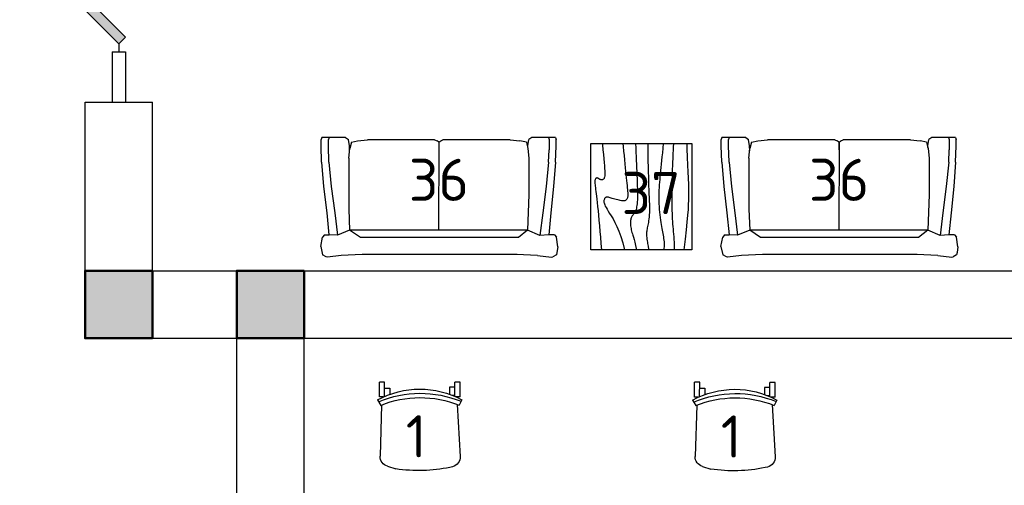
# Model space of a CAD drawing. Header units: millimetres. Extents: x 151654 to 877351, y 70322 to 154322.
# Tile 39 of 173: x 245784 to 251627, y 115065 to 117828. Entities that reach past the tile are written whole.
import ezdxf

# ---------------------------------------------------------------- set-up
doc = ezdxf.new("R2010")
doc.units = ezdxf.units.MM
doc.layers.add('kolonn', color=7, linetype='Continuous')
doc.layers.add('Текст', color=132, linetype='Continuous', lineweight=25)
doc.layers.add('технологич.о', color=152, linetype='Continuous', lineweight=30)
doc.styles.add('GOST', font='isocpeur.ttf')

# ---------------------------------------------------------------- blocks, each defined once
blk = doc.blocks.new('ghsdd')
at = {"ltscale": 50, "true_color": 0x757575}
h = blk.add_hatch(color=8, dxfattribs=at)
h.paths.add_polyline_path([(0, 200), (-200, 200), (-200, 0), (0, 0)])
h.paths.add_polyline_path([(200, 0), (200, 200), (0, 200), (0, 0)])
h.paths.add_polyline_path([(0, 0), (-200, 0), (-200, -200), (0, -200)])
h.paths.add_polyline_path([(0, 0), (0, -200), (200, -200), (200, 0)])
at = {"lineweight": 50, "ltscale": 50}
blk.add_lwpolyline([(200, 200), (200, -200), (-200, -200), (-200, 200), (200, 200)], dxfattribs=at)
blk = doc.blocks.new('jfgjhsdf')
blk.add_hatch(color=1).paths.add_polyline_path([(-592.6, 730.9), (-636.7, 686.7), (0, 50), (44.2, 94.2)])
at = {"color": 1}
for p, q in [((0, 1000), (0, 950)), ((0, 50), (0, 0))]:
    blk.add_line(p, q, dxfattribs=at)
blk.add_lwpolyline([(0, 50), (-636.7, 686.7), (-592.6, 730.9), (44.2, 94.2), (0, 50)], dxfattribs=at)
blk.add_arc((-33.5, 129.6), 821.1, 87.66201, 132.91472, dxfattribs=at)
blk = doc.blocks.new('superkomfortchair 2')
at = {"layer": 'технологич.о', "linetype": 'Continuous'}
for p, q in [((-239.2, -32.01), (-239.2, 55.695)), ((-239.2, 55.695), (-208, 55.695)), ((-208, -28.902), (-208, 55.695)), ((-208, 25.149), (-176.8, 25.149)), ((-176.8, 25.149), (-176.8, -16.449)), ((208, 20.149), (176.8, 20.149)), ((176.8, 20.149), (176.8, -17.679)), ((208, -28.451), (208, 55.695)), ((208, 55.695), (239.2, 55.695)), ((239.2, -32.01), (239.2, 55.695)), ((-249.58336, -49.416), (-233.80448, -80.984)), ((-239.2, -32.01), (-214.95656, -32.01)), ((-208, -23.451), (-195.0676, -23.451)), ((216.62264, -32.01), (239.2, -32.01)), ((249.79032, -50.487), (231.5248, -82.322)), ((-222.58288, -76.582), (-240.46048, -385.443)), ((225.59576, -79.924), (234.65, -384.913)), ((-194.47064, -446.69), (-180.09368, -450.434)), ((191.47336, -443.715), (141.24136, -459.332))]:
    blk.add_line(p, q, dxfattribs=at)
for centre, major_axis, start_param, end_param in [((-0.86112, -466.333), (-499.8656, 0), 4.187126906, 5.2331917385), ((-4.36904, -598.93), (-611.75504, 0), 4.2951139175, 5.1170365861), ((-2.782, -609.946), (-596.65944, 0), 4.3088252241, 5.1099732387), ((-178.1572, -388.777), (-62.4, 0), 6.2275878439, 7.5894769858), ((172.27496, -386.625), (-62.4, 0), 1.8835191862, 3.1701305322), ((5.6784, 383.421), (-886.88392, 0), 1.3597668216, 1.7242509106)]:
    blk.add_ellipse(centre, major_axis=major_axis, ratio=0.9615384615, start_param=start_param, end_param=end_param, dxfattribs=at)
blk = doc.blocks.new('s-style4-2')
at = {"layer": 'технологич.о', "linetype": 'Continuous'}
for p, q in [((-698, 696.5), (-677.8, 707.5)), ((-669.7, 710.5), (-677.8, 707.5)), ((-587, 700.5), (-669.7, 710.5)), ((577.9, 700.5), (660.7, 710.5)), ((660.7, 710.5), (667.7, 707.5)), ((667.7, 707.5), (688.9, 696.5)), ((-706, 649.4), (-701, 681.4)), ((-706, 649.4), (-698, 590.4)), ((-701, 681.4), (-698, 696.5)), ((-587, 700.5), (-462, 693.5)), ((-465.3, 693.6), (-455.9, 694.5)), ((-462, 693.5), (453.9, 693.5)), ((453.9, 693.5), (577.9, 700.5)), ((700, 647.4), (688.9, 696.5)), ((700, 647.4), (688.9, 590.4)), ((-686.9, 577.4), (-698, 590.4)), ((-527.5, 550.4), (-472.6, 592.3)), ((-472.6, 592.3), (-462, 593.4)), ((-462, 593.4), (453.9, 593.4)), ((453.9, 593.4), (464.4, 592.3)), ((464.4, 592.3), (528.5, 550.4)), ((677.8, 577.4), (688.9, 590.4)), ((-686.9, 577.4), (-652.9, 576.8)), ((-665.7, 446.3), (-652.9, 576.8)), ((-652.9, 576.8), (-600.5, 581.3)), ((-617.3, 446.3), (-600.5, 581.3)), ((-600.5, 581.3), (-527.5, 550.4)), ((-535.6, 338.6), (-527.5, 550.4)), ((-527.5, 550.4), (528.5, 550.4)), ((-1, 28), (0.5, 550.4)), ((528.5, 550.4), (600.6, 580.1)), ((533.6, 424.7), (528.5, 550.5)), ((617.3, 446.3), (600.6, 580.1)), ((600.6, 580.1), (651, 576.9)), ((677.8, 577.4), (650.6, 576.9)), ((664.7, 446.3), (651, 576.9)), ((-681.8, 291.2), (-665.7, 446.3)), ((-637.5, 291.2), (-617.3, 446.3)), ((533.6, 123.1), (533.6, 424.7)), ((637.5, 291.2), (617.3, 446.3)), ((682.8, 291.2), (664.7, 446.3)), ((-535.6, 123.1), (-535.6, 338.6)), ((-692.9, 146.1), (-681.8, 291.2)), ((-651.6, 146.1), (-637.5, 291.2)), ((651.6, 146.1), (637.5, 291.2)), ((694.9, 146.1), (682.8, 291.2)), ((-692.9, 146.1), (-696, 49)), ((-651.6, 146.1), (-654.6, 73)), ((-529.5, 65), (-535.6, 123.1)), ((0, 28), (-1, 123.1)), ((533.6, 123.1), (527.5, 65)), ((651.6, 146.1), (654.6, 49)), ((694.9, 146.1), (698, 49)), ((-654.6, 12), (-654.6, 73)), ((-520.5, 28), (-529.5, 65)), ((-528.3, 60), (-528.5, 49)), ((518.4, 28), (527.5, 65)), ((528.9, 78.5), (529.5, 49)), ((-696, 49), (-696, 12)), ((-692.9, 0), (-696, 12)), ((-692.9, 0), (-650.6, 0)), ((-655.6, 0), (-651.6, 3.2)), ((-650.6, 0), (-654.6, 12)), ((-650.6, 0), (-551.7, 0)), ((-551.7, 0), (-534.6, 12)), ((-528.5, 49), (-534.6, 12)), ((-520.5, 28), (-482.1, 19)), ((-424.6, 14), (-482.1, 19)), ((-424.6, 14), (-25.2, 14)), ((-12.1, 19), (-25.2, 14)), ((-1, 28), (-12.1, 19)), ((0, 28), (10.1, 19)), ((24.2, 14), (10.1, 19)), ((24.2, 14), (422.6, 14)), ((481.1, 19), (422.6, 14)), ((518.4, 28), (481.1, 19)), ((529.5, 49), (535.6, 12)), ((552.7, 0), (535.6, 12)), ((650.6, 0), (654.6, 12)), ((653.6, 0), (651.2, 1.8)), ((654.6, 49), (654.6, 12)), ((693.9, 0), (698, 12)), ((698, 49), (698, 12)), ((552.7, 0), (650.6, 0)), ((650.6, 0), (693.9, 0))]:
    blk.add_line(p, q, dxfattribs=at)
blk = doc.blocks.new('столик журнальный 630х600')
at = {"layer": 'технологич.о', "linetype": 'Continuous'}
for p, q in [((2440298.8, 550476.5), (2440298.8, 549876.5)), ((2440928.8, 550476.5), (2440298.8, 550476.5)), ((2440928.8, 549876.5), (2440928.8, 550476.5)), ((2440298.8, 549876.5), (2440928.8, 549876.5))]:
    blk.add_line(p, q, dxfattribs=at)
for points in [[(2440298.8, 550407.1), (2440305.1, 550406.6), (2440335.6, 550403.8), (2440363.3, 550401.2), (2440388.3, 550398.8), (2440410.5, 550396.8), (2440429.9, 550395.1), (2440446.8, 550393.8), (2440461, 550393.1), (2440472.8, 550392.8), (2440482.6, 550392.9), (2440490.4, 550393.5), (2440496.7, 550394.4), (2440501.5, 550395.7), (2440505.2, 550397.3), (2440508.1, 550399.2), (2440510.3, 550401.3), (2440511.9, 550403.6), (2440513, 550406.1), (2440513.6, 550408.7), (2440513.8, 550411.3), (2440513.5, 550414), (2440513, 550416.6), (2440512.1, 550419.2), (2440511, 550421.6), (2440509.7, 550423.9), (2440508.3, 550426.2), (2440506.9, 550428.3), (2440505.6, 550430.4), (2440504.4, 550432.5), (2440503.4, 550434.5), (2440502.8, 550436.5), (2440502.4, 550438.5), (2440502.5, 550440.5), (2440502.9, 550442.4), (2440503.8, 550444.2), (2440504.9, 550445.8), (2440506.5, 550447.4), (2440508.4, 550448.7), (2440510.8, 550449.8), (2440513.5, 550450.7), (2440516.6, 550451.3), (2440520.4, 550451.7), (2440524.8, 550451.8), (2440529.9, 550451.7), (2440535.9, 550451.3), (2440542.8, 550450.7), (2440550.8, 550449.8), (2440559.8, 550448.7), (2440570.3, 550447.4), (2440582.2, 550445.8), (2440595.8, 550444), (2440611.4, 550442), (2440629, 550439.9), (2440649, 550437.6), (2440671.4, 550435.2), (2440696.5, 550432.6), (2440724, 550429.9), (2440753.8, 550427.2), (2440785.6, 550424.3), (2440819.2, 550421.4), (2440854.4, 550418.5), (2440891, 550415.5), (2440928.8, 550412.5)], [(2440298.8, 550284.8), (2440315.2, 550283.4), (2440343.2, 550281.1), (2440369.8, 550278.8), (2440395.2, 550276.7), (2440419.2, 550274.6), (2440441.8, 550272.5), (2440463, 550270.5), (2440482.8, 550268.5), (2440501, 550266.5), (2440517.8, 550264.6), (2440533.2, 550262.7), (2440547.3, 550261), (2440560, 550259.5), (2440571.4, 550258.2), (2440581.7, 550257.2), (2440590.8, 550256.5), (2440598.7, 550256.2), (2440605.6, 550256.2), (2440611.6, 550256.6), (2440616.8, 550257.3), (2440621.1, 550258.4), (2440624.9, 550259.7), (2440628.1, 550261.3), (2440630.8, 550263.2), (2440633.1, 550265.3), (2440635, 550267.8), (2440636.5, 550270.6), (2440637.6, 550274), (2440638.2, 550277.9), (2440638.4, 550282.5), (2440638.2, 550287.8), (2440637.4, 550293.8), (2440636.2, 550300.7), (2440634.5, 550308.3), (2440632.6, 550316.3), (2440630.4, 550324.5), (2440628.1, 550332.7), (2440625.8, 550340.7), (2440623.5, 550348.3), (2440621.4, 550355.2), (2440619.6, 550361.2), (2440618, 550366.5), (2440616.8, 550371.2), (2440615.9, 550375.2), (2440615.5, 550378.7), (2440615.6, 550381.8), (2440616.2, 550384.6), (2440617.4, 550387.2), (2440619.2, 550389.6), (2440621.6, 550391.8), (2440624.5, 550393.8), (2440627.9, 550395.5), (2440631.8, 550396.8), (2440636, 550397.7), (2440640.6, 550398), (2440645.4, 550397.8), (2440650.6, 550397), (2440656.2, 550395.4), (2440662.6, 550393), (2440669.8, 550389.7), (2440678.3, 550385.2), (2440688.1, 550379.6), (2440699.5, 550372.8), (2440712.8, 550364.5), (2440728.1, 550354.8), (2440745.9, 550344), (2440766.7, 550332.4), (2440790.8, 550320.5), (2440818.6, 550308.6), (2440850.6, 550297), (2440887.2, 550286.2), (2440928.8, 550276.5)], [(2440298.8, 550209.9), (2440325.3, 550209.2), (2440350.9, 550208.3), (2440375.1, 550207.4), (2440398.3, 550206.5), (2440420.7, 550205.5), (2440442.8, 550204.5), (2440464.7, 550203.5), (2440486.5, 550202.5), (2440507.9, 550201.6), (2440528.8, 550200.8), (2440548.8, 550200.2), (2440568, 550199.6), (2440586, 550199.3), (2440602.8, 550199.2), (2440618, 550199.3), (2440631.9, 550199.7), (2440644.4, 550200.3), (2440655.6, 550201.2), (2440665.6, 550202.3), (2440674.6, 550203.7), (2440682.5, 550205.3), (2440689.4, 550207.2), (2440695.5, 550209.3), (2440700.8, 550211.6), (2440705.5, 550214.1), (2440709.8, 550216.7), (2440713.6, 550219.3), (2440717.2, 550222), (2440720.6, 550224.6), (2440724.1, 550227.2), (2440727.7, 550229.6), (2440731.4, 550231.9), (2440735.4, 550234), (2440739.6, 550235.8), (2440744.1, 550237.5), (2440749, 550238.8), (2440754.3, 550239.8), (2440760.1, 550240.5), (2440766.3, 550240.8), (2440773, 550240.8), (2440780, 550240.4), (2440787.3, 550239.7), (2440794.8, 550238.6), (2440802.3, 550237.3), (2440810, 550235.7), (2440817.6, 550233.8), (2440825.2, 550231.7), (2440833.3, 550229.3), (2440842.6, 550226.4), (2440853.7, 550223.2), (2440867.3, 550219.4), (2440883.8, 550215.1), (2440904.1, 550210.1), (2440928.8, 550204.5)], [(2440298.8, 550137.2), (2440328.6, 550137.3), (2440367.4, 550137.1), (2440403.3, 550136.7), (2440436.6, 550136.1), (2440467.6, 550135.3), (2440496.6, 550134.4), (2440523.8, 550133.5), (2440549.4, 550132.5), (2440573.8, 550131.5), (2440596.9, 550130.6), (2440618.7, 550129.7), (2440639.3, 550129), (2440658.5, 550128.5), (2440676.4, 550128.2), (2440692.9, 550128.2), (2440708.1, 550128.5), (2440721.9, 550129.2), (2440734.5, 550130.2), (2440745.9, 550131.4), (2440756.4, 550132.8), (2440765.9, 550134.4), (2440774.7, 550136), (2440782.8, 550137.6), (2440790.4, 550139.2), (2440797.6, 550140.6), (2440804.5, 550141.9), (2440811.3, 550143), (2440818.1, 550143.8), (2440825, 550144.5), (2440832.1, 550144.8), (2440839.7, 550144.8), (2440847.8, 550144.5), (2440856.4, 550143.8), (2440865.4, 550142.9), (2440874.6, 550141.7), (2440883.5, 550140.3), (2440892.1, 550138.9), (2440899.8, 550137.6), (2440906.6, 550136.3), (2440912.1, 550135.2), (2440916.1, 550134.3), (2440918.9, 550133.6), (2440920.8, 550133.2), (2440922.2, 550132.8), (2440923.3, 550132.6), (2440924.6, 550132.5), (2440926.3, 550132.5), (2440928.8, 550132.5)], [(2440298.8, 550046.3), (2440326.4, 550048.6), (2440352.8, 550051.2), (2440376.7, 550053.6), (2440399.1, 550055.9), (2440420.1, 550058.1), (2440440, 550060.2), (2440458.8, 550062.1), (2440476.8, 550063.9), (2440494, 550065.6), (2440510.8, 550067.2), (2440527.1, 550068.6), (2440543.1, 550069.9), (2440559, 550071), (2440574.8, 550071.8), (2440590.5, 550072.5), (2440606.4, 550072.8), (2440622.4, 550072.8), (2440638.8, 550072.5), (2440655.4, 550071.8), (2440672.2, 550070.8), (2440689.1, 550069.5), (2440705.7, 550068), (2440722, 550066.3), (2440737.6, 550064.4), (2440752.5, 550062.5), (2440766.4, 550060.5), (2440779.2, 550058.5), (2440791.1, 550056.5), (2440802.1, 550054.5), (2440812.5, 550052.6), (2440822.4, 550050.7), (2440832, 550048.8), (2440841.5, 550046.9), (2440851.1, 550045.2), (2440860.8, 550043.5), (2440870.7, 550042), (2440880.6, 550040.8), (2440890.5, 550040.1), (2440900.4, 550040), (2440910.1, 550040.6), (2440919.6, 550042), (2440928.8, 550044.5)], [(2440298.8, 549985.8), (2440319.3, 549986.5), (2440375.9, 549988.8), (2440421.5, 549990.8), (2440460.1, 549992.5), (2440495.2, 549993.8), (2440527.6, 549994.8), (2440557.5, 549995.5), (2440585.1, 549995.8), (2440610.6, 549996), (2440634.1, 549995.9), (2440655.9, 549995.6), (2440676.1, 549995.2), (2440694.9, 549994.6), (2440712.6, 549993.9), (2440729.3, 549993.1), (2440745.3, 549992.3), (2440760.7, 549991.3), (2440775.7, 549990.2), (2440790.6, 549989.1), (2440805.6, 549987.8), (2440820.8, 549986.6), (2440836.2, 549985.3), (2440851.7, 549984), (2440867.2, 549982.9), (2440882.8, 549981.9), (2440898.3, 549981.2), (2440913.6, 549980.7), (2440928.8, 549980.5)], [(2440298.8, 549906.3), (2440313.3, 549905.9), (2440340.8, 549905.2), (2440366.7, 549904.3), (2440391, 549903.4), (2440413.9, 549902.5), (2440435.6, 549901.5), (2440456.1, 549900.5), (2440475.6, 549899.5), (2440494.5, 549898.6), (2440513, 549897.7), (2440531.5, 549896.9), (2440550.3, 549896.3), (2440569.6, 549895.9), (2440589.9, 549895.7), (2440611.4, 549895.8), (2440634.6, 549896.3), (2440660.4, 549897.2), (2440689.9, 549898.9), (2440724.1, 549901.4), (2440764, 549905.1), (2440810.7, 549910), (2440865.3, 549916.4), (2440928.8, 549924.5)]]:
    blk.add_lwpolyline(points, dxfattribs=at)

msp = doc.modelspace()

# ---------------------------------------------------------------- linework, layer by layer
at = {"color": 1}
for p, q in [((246332.2, 117638.4), (246332.2, 117338.4)), ((246332.2, 117638.4), (246412.2, 117638.4)), ((246412.2, 117638.4), (246412.2, 117338.4))]:
    msp.add_line(p, q, dxfattribs=at)
at = {"lineweight": 30}
for p, q in [((246172.2, 115938.4), (246172.2, 117338.4)), ((246172.2, 117338.4), (246572.2, 117338.4)), ((246572.2, 116338.4), (246572.2, 117338.4)), ((246572.2, 116338.4), (251937.9, 116338.4)), ((246172.2, 115938.4), (247072.2, 115938.4)), ((247072.2, 114638.4), (247072.2, 115938.4)), ((247472.2, 114638.4), (247472.2, 115938.4)), ((247472.2, 115938.4), (251772.2, 115938.4))]:
    msp.add_line(p, q, dxfattribs=at)

# ---------------------------------------------------------------- block references
at = {"xscale": 0.9230769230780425, "yscale": 0.9230769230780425, "zscale": 0.9230769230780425}
msp.add_blockref('jfgjhsdf', (246372.2, 117638.4), dxfattribs=at)
at = {"layer": 'kolonn'}
for p in [(246372.2, 116138.4), (247272.2, 116138.4)]:
    msp.add_blockref('ghsdd', p, dxfattribs=at)
at = {"layer": 'Текст', "xscale": -1, "rotation": 90}
msp.add_blockref('столик журнальный 630х600', (799649, 2557391.6), dxfattribs=at)
at = {"layer": 'технологич.о', "linetype": 'Continuous', "rotation": 180}
for p in [(248270.7, 117129.1), (250645.2, 117129.1)]:
    msp.add_blockref('s-style4-2', p, dxfattribs=at)
at = {"layer": 'технологич.о', "lineweight": 25, "xscale": -1, "rotation": 359.9553615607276}
for p in [(248157.9, 115622.1), (250027.1, 115620.7)]:
    msp.add_blockref('superkomfortchair 2', p, dxfattribs=at)

# ---------------------------------------------------------------- texts
at = {"style": 'GOST'}
for s, p in [('36', (248093.2, 116753.1)), ('36', (250467.7, 116753.1)), ('37', (249355.3, 116674.8, 11.2)), ('1', (248075.1, 115231.3, 11.2)), ('1', (249944.3, 115229.9, 11.2))]:
    msp.add_text(s, height=250, dxfattribs=at).set_placement(p)

doc.saveas('drawing.dxf')
